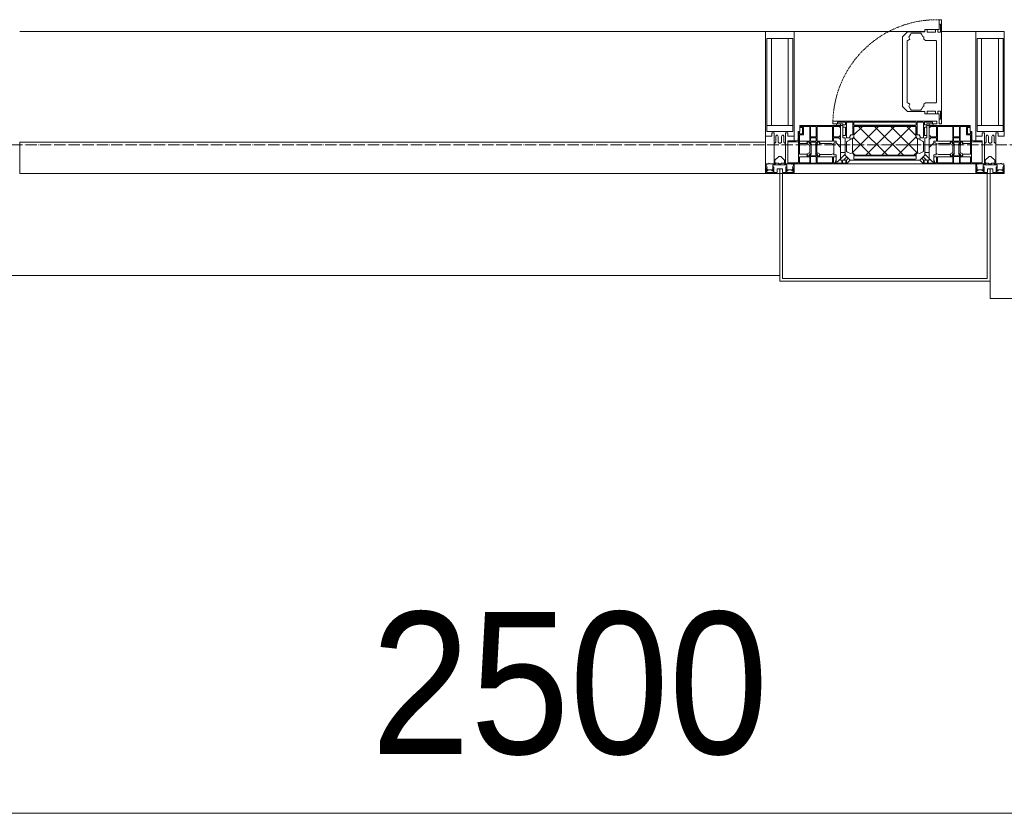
# Model space of a CAD drawing. Header units: millimetres. Extents: x -816133 to 919604, y 87941 to 147341.
# Tile 185 of 201: x 132663 to 134396, y 119756 to 121153. Entities that reach past the tile are written whole.
import ezdxf

# ---------------------------------------------------------------- set-up
doc = ezdxf.new("R2010")
doc.units = ezdxf.units.MM
doc.linetypes.add('-D1-02х01', pattern=[3, 2, -1])
doc.linetypes.add('ADSK_Линия сетки', pattern=[25, 20, -2.5, 0, -2.5])
for name, color, linetype, lineweight in [('A-010-D_DIM', 7, 'Continuous', 9), ('A-214-M_CURT_WALL', 7, 'Continuous', 18), ('A-215-M_CURT_PANEL', 7, 'Continuous', 18), ('A-280-M_COLUMN', 7, 'Continuous', 18), ('A-314-M_WINDOW', 7, 'Continuous', 18), ('Z-030-M_GRID', 7, 'Continuous', 9), ('Z-060-M_DETAIL', 7, 'Continuous', 18), ('СС-011-ПОЖ-СИГНАЛИЗАЦИЯ', 1, 'Continuous', 30)]:
    doc.layers.add(name, color=color, linetype=linetype, lineweight=lineweight)
doc.styles.add('Arial_3', font='arial.ttf', dxfattribs={"width": 0.9, "height": 500})

# ---------------------------------------------------------------- blocks, each defined once
blk = doc.blocks.new('13эт')
at = {"layer": 'A-215-M_CURT_PANEL', "lineweight": 5}
h = blk.add_hatch(dxfattribs=at)
h.set_pattern_fill('FP_34', color=9, style=0, pattern_type=2)
h.set_pattern_definition([(45, (306945.404, 105532.934), (-14.1421356, 14.1421356), []), (135, (306945.404, 105532.934), (-14.1421356, -14.1421356), [])])
h.paths.add_polyline_path([(409440.9, 120914.7), (409550, 120914.7), (409550.3, 120917), (409552.6, 120919.3), (409552.6, 120943.7), (409550, 120946.4), (409549.1, 120965.6), (409440.8, 120964.7), (409440.8, 120946.4), (409438.2, 120943.7), (409438.2, 120919.3), (409440.5, 120917)])
at = {"layer": 'A-010-D_DIM', "color": 9, "lineweight": 15}
blk.add_line((407695.4, 119756.5), (410195.4, 119756.5), dxfattribs=at)
at = {"layer": 'A-214-M_CURT_WALL', "color": 9, "lineweight": 5}
for p, q in [((409285.4, 121132.9), (407972.9, 121132.9)), ((409565.5, 121132.9), (409335.4, 121132.9)), ((409655.4, 121132.9), (409595, 121132.9))]:
    blk.add_line(p, q, dxfattribs=at)
at = {"layer": 'A-214-M_CURT_WALL', "color": 9, "lineweight": 5, "extrusion": (0, 0, -1)}
for p, q in [((409285.4, 121132.9), (409285.4, 120882.9)), ((409335.4, 121132.9), (409285.4, 121132.9)), ((409335.4, 120939.9), (409335.4, 121132.9)), ((409655.4, 121132.9), (409655.4, 120939.9)), ((409705.4, 121132.9), (409655.4, 121132.9)), ((409335.4, 120882.9), (409335.4, 120899.9)), ((409655.4, 120899.9), (409655.4, 120882.9)), ((409285.4, 120882.9), (409310.4, 120882.9)), ((409315.4, 120882.9), (409335.4, 120882.9)), ((409655.4, 120882.9), (409675.4, 120882.9)), ((409680.4, 120882.9), (409705.4, 120882.9))]:
    blk.add_line(p, q, dxfattribs=at)
at = {"layer": 'A-215-M_CURT_PANEL', "color": 9, "lineweight": 5}
for p, q in [((409285.4, 120937.9), (407972.9, 120937.9)), ((407972.9, 120937.9), (407972.9, 120882.9)), ((409285.4, 120882.9), (409285.4, 120937.9)), ((407972.9, 120882.9), (409285.4, 120882.9))]:
    blk.add_line(p, q, dxfattribs=at)
at = {"layer": 'A-280-M_COLUMN', "color": 9, "lineweight": 5}
for p, q in [((409310.4, 120882.9), (409315.4, 120882.9)), ((409310.4, 120692.9), (409310.4, 120882.9)), ((409315.4, 120882.9), (409315.4, 120697.9)), ((409655.4, 120882.9), (409335.4, 120882.9)), ((409675.4, 120882.9), (409680.4, 120882.9)), ((409675.4, 120697.9), (409675.4, 120882.9)), ((409680.4, 120882.9), (409680.4, 120692.9)), ((407947.9, 120702.9), (409310.4, 120702.9)), ((409680.4, 120692.9), (409310.4, 120692.9)), ((409315.4, 120697.9), (409675.4, 120697.9)), ((409680.4, 120662.9), (409680.4, 120692.9)), ((409680.4, 120662.9), (411042.9, 120662.9))]:
    blk.add_line(p, q, dxfattribs=at)
at = {"layer": 'A-314-M_WINDOW', "color": 9, "lineweight": 5}
for p, q in [((409590.5, 121153.4), (409590.5, 121135.9)), ((409595, 121153.4), (409590.5, 121153.4)), ((409593.3, 121145.3), (409590.5, 121145.3)), ((409593.3, 121145.3), (409593.3, 121131.3)), ((409595, 121153.4), (409595, 120970.4)), ((409535.1, 121131.9), (409526.5, 121123.3)), ((409526.5, 121000.5), (409526.5, 121123.3)), ((409565.5, 121131.9), (409535.1, 121131.9)), ((409536.8, 121117.1), (409538.9, 121119.2)), ((409540.4, 121127.6), (409537.7, 121122.7)), ((409537.7, 121122.7), (409538.9, 121119.2)), ((409541.3, 121129.7), (409540.4, 121127.6)), ((409558.7, 121129.7), (409541.3, 121129.7)), ((409559.5, 121127.9), (409558.7, 121129.7)), ((409559.5, 121127.9), (409562.1, 121123.9)), ((409562.1, 121123.9), (409564, 121122.6)), ((409564, 121122.6), (409564, 121119.4)), ((409564, 121119.4), (409566.5, 121116.8)), ((409565.5, 121135.9), (409565.5, 121131.9)), ((409590.5, 121135.9), (409565.5, 121135.9)), ((409569.5, 121131.3), (409569.5, 121135.9)), ((409584.5, 121131.3), (409569.5, 121131.3)), ((409584.5, 121135.9), (409584.5, 121131.3)), ((409588.5, 121131.3), (409588.5, 121135.9)), ((409593.3, 121131.3), (409588.5, 121131.3)), ((409536.8, 121117.1), (409534.5, 121116.7)), ((409534.5, 121061.9), (409534.5, 121116.7)), ((409566.5, 121116.8), (409584.9, 121116.8)), ((409584.9, 121116.8), (409586, 121115.7)), ((409586, 121008.2), (409586, 121115.7)), ((409534.5, 121061.9), (409534.5, 121007.1)), ((409535.1, 120992), (409526.5, 121000.5)), ((409536.8, 121006.7), (409534.5, 121007.1)), ((409536.8, 121006.7), (409538.9, 121004.6)), ((409537.7, 121001.2), (409538.9, 121004.6)), ((409540.4, 120996.2), (409537.7, 121001.2)), ((409559.5, 120996), (409562.1, 120999.9)), ((409562.1, 120999.9), (409564, 121001.3)), ((409564, 121004.5), (409566.5, 121007)), ((409564, 121001.3), (409564, 121004.5)), ((409566.5, 121007), (409584.9, 121007)), ((409584.9, 121007), (409586, 121008.2)), ((409565.5, 120992), (409535.1, 120992)), ((409541.3, 120994.2), (409540.4, 120996.2)), ((409558.7, 120994.2), (409541.3, 120994.2)), ((409559.5, 120996), (409558.7, 120994.2)), ((409565.5, 120988), (409565.5, 120992)), ((409590.5, 120988), (409565.5, 120988)), ((409569.5, 120992.6), (409569.5, 120988)), ((409584.5, 120992.6), (409569.5, 120992.6)), ((409584.5, 120988), (409584.5, 120992.6)), ((409588.5, 120992.6), (409588.5, 120988)), ((409593.3, 120992.6), (409588.5, 120992.6)), ((409590.5, 120970.4), (409590.5, 120988)), ((409593.3, 120978.6), (409593.3, 120992.6)), ((409345.4, 120966.9), (409417.4, 120966.9)), ((409345.4, 120956.4), (409345.4, 120966.9)), ((409346.9, 120965.4), (409363, 120965.4)), ((409346.9, 120963.9), (409346.9, 120965.4)), ((409351.9, 120963.9), (409346.9, 120963.9)), ((409351.9, 120950.9), (409351.9, 120963.9)), ((409363, 120939.5), (409363, 120965.4)), ((409364.4, 120965.4), (409374.6, 120965.4)), ((409364.4, 120965.4), (409364.4, 120947.5)), ((409374.6, 120965.4), (409374.6, 120947.5)), ((409376.1, 120965.4), (409402.9, 120965.4)), ((409376.1, 120939.5), (409376.1, 120965.4)), ((409402.9, 120939.5), (409402.9, 120965.4)), ((409403.9, 120974.9), (409586.9, 120974.9)), ((409403.9, 120970.4), (409403.9, 120974.9)), ((409421.5, 120970.4), (409403.9, 120970.4)), ((409404.6, 120965.4), (409415.9, 120965.4)), ((409404.6, 120947.5), (409404.6, 120965.4)), ((409410.4, 120966.9), (409410.4, 120970.4)), ((409410.4, 120970.4), (409417.4, 120970.4)), ((409417.4, 120966.9), (409410.4, 120966.9)), ((409415.9, 120965.4), (409415.9, 120963.6)), ((409415.9, 120963.6), (409417.4, 120963.6)), ((409417.4, 120970.4), (409417.4, 120966.9)), ((409417.4, 120966.9), (409421.5, 120966.9)), ((409417.4, 120966.9), (409417.4, 120906.4)), ((409421.5, 120945.4), (409421.5, 120970.4)), ((409569.3, 120970.4), (409569.3, 120945.4)), ((409586.9, 120970.4), (409569.3, 120970.4)), ((409569.3, 120966.9), (409573.4, 120966.9)), ((409573.4, 120970.4), (409573.4, 120966.9)), ((409580.4, 120970.4), (409573.4, 120970.4)), ((409573.4, 120966.9), (409580.4, 120966.9)), ((409573.4, 120966.9), (409645.4, 120966.9)), ((409573.4, 120906.4), (409573.4, 120966.9)), ((409574.9, 120963.6), (409573.4, 120963.6)), ((409586.2, 120965.4), (409574.9, 120965.4)), ((409574.9, 120965.4), (409574.9, 120963.6)), ((409580.4, 120966.9), (409580.4, 120970.4)), ((409586.2, 120947.5), (409586.2, 120965.4)), ((409586.9, 120974.9), (409586.9, 120970.4)), ((409614.7, 120965.4), (409587.9, 120965.4)), ((409587.9, 120939.5), (409587.9, 120965.4)), ((409593.3, 120978.6), (409590.5, 120978.6)), ((409595, 120970.4), (409590.5, 120970.4)), ((409614.7, 120939.5), (409614.7, 120965.4)), ((409616.2, 120965.4), (409616.2, 120947.5)), ((409626.4, 120965.4), (409616.2, 120965.4)), ((409626.4, 120965.4), (409626.4, 120947.5)), ((409627.8, 120939.5), (409627.8, 120965.4)), ((409643.9, 120965.4), (409627.8, 120965.4)), ((409638.9, 120963.9), (409643.9, 120963.9)), ((409638.9, 120950.9), (409638.9, 120963.9)), ((409643.9, 120963.9), (409643.9, 120965.4)), ((409645.4, 120966.9), (409645.4, 120956.4)), ((409342.4, 120956.4), (409345.4, 120956.4)), ((409342.4, 120942.9), (409342.4, 120956.4)), ((409343.4, 120902.9), (409343.4, 120956.4)), ((409344.9, 120952.4), (409344.9, 120956.4)), ((409350.4, 120952.4), (409344.9, 120952.4)), ((409344.9, 120916.6), (409344.9, 120950.9)), ((409344.9, 120950.9), (409351.9, 120950.9)), ((409350.4, 120952.4), (409350.4, 120962.4)), ((409364.4, 120947.5), (409374.6, 120947.5)), ((409415.3, 120947.5), (409404.6, 120947.5)), ((409415.3, 120949), (409415.3, 120947.5)), ((409417.4, 120949), (409415.3, 120949)), ((409417.4, 120949), (409417.4, 120944)), ((409573.4, 120949), (409573.4, 120944)), ((409573.4, 120949), (409575.5, 120949)), ((409575.5, 120949), (409575.5, 120947.5)), ((409575.5, 120947.5), (409586.2, 120947.5)), ((409626.4, 120947.5), (409616.2, 120947.5)), ((409645.9, 120950.9), (409638.9, 120950.9)), ((409640.4, 120952.4), (409640.4, 120962.4)), ((409640.4, 120952.4), (409645.9, 120952.4)), ((409645.4, 120956.4), (409648.4, 120956.4)), ((409645.9, 120952.4), (409645.9, 120956.4)), ((409645.9, 120916.6), (409645.9, 120950.9)), ((409647.4, 120902.9), (409647.4, 120956.4)), ((409648.4, 120956.4), (409648.4, 120942.9)), ((409324.4, 120939.9), (409339.4, 120939.9)), ((409324.4, 120899.9), (409324.4, 120939.9)), ((409324.4, 120938.4), (409343.4, 120938.4)), ((409344.9, 120939.5), (409363, 120939.5)), ((409359, 120935.3), (409344.9, 120935.3)), ((409358.2, 120937.7), (409359.6, 120933.7)), ((409362.9, 120937.7), (409358.2, 120937.7)), ((409363.3, 120931.9), (409359.6, 120933.7)), ((409362.9, 120936.8), (409362, 120935)), ((409362, 120935), (409365.3, 120933.4)), ((409362.9, 120936.8), (409362.9, 120937.7)), ((409363.3, 120931.9), (409363.3, 120919.7)), ((409364.4, 120939.4), (409364.4, 120945.6)), ((409374.6, 120945.6), (409364.4, 120945.6)), ((409364.4, 120939.4), (409374.6, 120939.4)), ((409364.4, 120938), (409364.4, 120935.7)), ((409374.6, 120938), (409364.4, 120938)), ((409366, 120934.1), (409364.4, 120935.7)), ((409365.3, 120933.4), (409366, 120934.1)), ((409365.3, 120918.2), (409365.3, 120933.4)), ((409373, 120934.1), (409374.6, 120935.7)), ((409373.7, 120933.4), (409373, 120934.1)), ((409377, 120935), (409373.7, 120933.4)), ((409373.7, 120918.2), (409373.7, 120933.4)), ((409374.6, 120939.4), (409374.6, 120945.6)), ((409374.6, 120938), (409374.6, 120935.7)), ((409375.7, 120931.9), (409379.5, 120933.7)), ((409375.7, 120931.9), (409375.7, 120919.7)), ((409402.9, 120939.5), (409376.1, 120939.5)), ((409376.1, 120937.7), (409380.8, 120937.7)), ((409376.1, 120936.8), (409376.1, 120937.7)), ((409376.1, 120936.8), (409377, 120935)), ((409380.8, 120937.7), (409379.5, 120933.7)), ((409401.3, 120935.4), (409380.1, 120935.4)), ((409405.5, 120933.8), (409401.3, 120935.4)), ((409404.6, 120945.6), (409404.6, 120939.5)), ((409415, 120945.6), (409404.6, 120945.6)), ((409404.6, 120939.5), (409409.5, 120939.5)), ((409405.5, 120935.2), (409406.8, 120936.5)), ((409405.5, 120935.2), (409405.5, 120933.8)), ((409405.5, 120918), (409405.5, 120933.8)), ((409409.5, 120936.5), (409406.8, 120936.5)), ((409409.5, 120939.5), (409409.5, 120936.5)), ((409409.5, 120936.5), (409417.4, 120928.5)), ((409415, 120944), (409415, 120945.6)), ((409417.4, 120944), (409415, 120944)), ((409417.4, 120928.5), (409417.4, 120919.8)), ((409425.5, 120945.4), (409421.5, 120945.4)), ((409425.5, 120915), (409425.5, 120945.4)), ((409565.4, 120945.4), (409565.4, 120915)), ((409569.3, 120945.4), (409565.4, 120945.4)), ((409573.4, 120944), (409575.8, 120944)), ((409581.3, 120936.5), (409573.4, 120928.5)), ((409573.4, 120928.5), (409573.4, 120919.8)), ((409575.8, 120945.6), (409586.2, 120945.6)), ((409575.8, 120944), (409575.8, 120945.6)), ((409581.3, 120939.5), (409581.3, 120936.5)), ((409586.2, 120939.5), (409581.3, 120939.5)), ((409581.3, 120936.5), (409584, 120936.5)), ((409585.3, 120935.2), (409584, 120936.5)), ((409585.3, 120933.8), (409589.5, 120935.4)), ((409585.3, 120935.2), (409585.3, 120933.8)), ((409585.3, 120918), (409585.3, 120933.8)), ((409586.2, 120945.6), (409586.2, 120939.5)), ((409587.9, 120939.5), (409614.7, 120939.5)), ((409589.5, 120935.4), (409610.8, 120935.4)), ((409610, 120937.7), (409611.3, 120933.7)), ((409614.7, 120937.7), (409610, 120937.7)), ((409615.1, 120931.9), (409611.3, 120933.7)), ((409614.7, 120936.8), (409613.8, 120935)), ((409613.8, 120935), (409617.1, 120933.4)), ((409614.7, 120936.8), (409614.7, 120937.7)), ((409615.1, 120931.9), (409615.1, 120919.7)), ((409616.2, 120939.4), (409616.2, 120945.6)), ((409616.2, 120945.6), (409626.4, 120945.6)), ((409626.4, 120939.4), (409616.2, 120939.4)), ((409616.2, 120938), (409616.2, 120935.7)), ((409616.2, 120938), (409626.4, 120938)), ((409617.8, 120934.1), (409616.2, 120935.7)), ((409617.1, 120933.4), (409617.8, 120934.1)), ((409617.1, 120918.2), (409617.1, 120933.4)), ((409624.8, 120934.1), (409626.4, 120935.7)), ((409625.5, 120933.4), (409624.8, 120934.1)), ((409628.8, 120935), (409625.5, 120933.4)), ((409625.5, 120918.2), (409625.5, 120933.4)), ((409626.4, 120939.4), (409626.4, 120945.6)), ((409626.4, 120938), (409626.4, 120935.7)), ((409627.5, 120931.9), (409631.3, 120933.7)), ((409627.5, 120931.9), (409627.5, 120919.7)), ((409645.9, 120939.5), (409627.8, 120939.5)), ((409627.9, 120937.7), (409632.6, 120937.7)), ((409627.9, 120936.8), (409627.9, 120937.7)), ((409627.9, 120936.8), (409628.8, 120935)), ((409632.6, 120937.7), (409631.3, 120933.7)), ((409631.8, 120935.3), (409645.9, 120935.3)), ((409666.4, 120938.4), (409647.4, 120938.4)), ((409651.4, 120939.9), (409666.4, 120939.9)), ((409666.4, 120939.9), (409666.4, 120899.9)), ((409359.1, 120916.6), (409344.9, 120916.6)), ((409344.9, 120912.3), (409363, 120912.3)), ((409344.9, 120899.9), (409344.9, 120912.3)), ((409358.2, 120913.9), (409359.6, 120917.9)), ((409362.9, 120913.9), (409358.2, 120913.9)), ((409363.3, 120919.7), (409359.6, 120917.9)), ((409362, 120916.7), (409365.3, 120918.2)), ((409362.9, 120914.9), (409362, 120916.7)), ((409362.9, 120914.9), (409362.9, 120913.9)), ((409363, 120912.3), (409363, 120901.5)), ((409366, 120917.5), (409364.4, 120916)), ((409364.4, 120913.9), (409364.4, 120916)), ((409374.6, 120913.9), (409364.4, 120913.9)), ((409364.4, 120912.4), (409374.6, 120912.4)), ((409364.4, 120901.1), (409364.4, 120912.4)), ((409365.3, 120918.2), (409366, 120917.5)), ((409373.7, 120918.2), (409373, 120917.5)), ((409373, 120917.5), (409374.6, 120916)), ((409377, 120916.7), (409373.7, 120918.2)), ((409374.6, 120913.9), (409374.6, 120916)), ((409374.6, 120901.1), (409374.6, 120912.4)), ((409375.7, 120919.7), (409379.5, 120917.9)), ((409376.1, 120914.9), (409377, 120916.7)), ((409376.1, 120914.9), (409376.1, 120913.9)), ((409376.1, 120913.9), (409380.8, 120913.9)), ((409402.9, 120912.3), (409376.1, 120912.3)), ((409376.1, 120912.3), (409376.1, 120901.5)), ((409380.8, 120913.9), (409379.5, 120917.9)), ((409401.3, 120916.4), (409380, 120916.4)), ((409405.5, 120918), (409401.3, 120916.4)), ((409402.9, 120901.5), (409402.9, 120912.3)), ((409404.6, 120901.5), (409404.6, 120912.3)), ((409404.6, 120912.3), (409409.5, 120912.3)), ((409405.5, 120915.4), (409405.5, 120918)), ((409409.5, 120915.4), (409405.5, 120915.4)), ((409409.5, 120912.3), (409409.5, 120915.4)), ((409409.5, 120904.8), (409409.5, 120912.3)), ((409425.5, 120916.8), (409412, 120903.3)), ((409417.4, 120919.8), (409425.5, 120919.8)), ((409428.2, 120912.2), (409422.4, 120906.4)), ((409425.5, 120919.8), (409425.5, 120916.8)), ((409434, 120906.4), (409425.5, 120915)), ((409430.8, 120909.7), (409428.2, 120912.2)), ((409565.4, 120915), (409556.8, 120906.4)), ((409560.1, 120909.7), (409562.6, 120912.2)), ((409562.6, 120912.2), (409568.4, 120906.4)), ((409565.4, 120919.8), (409565.4, 120916.8)), ((409573.4, 120919.8), (409565.4, 120919.8)), ((409565.4, 120916.8), (409578.8, 120903.3)), ((409581.3, 120915.4), (409585.3, 120915.4)), ((409581.3, 120912.3), (409581.3, 120915.4)), ((409581.3, 120904.8), (409581.3, 120912.3)), ((409586.2, 120912.3), (409581.3, 120912.3)), ((409585.3, 120918), (409589.5, 120916.4)), ((409585.3, 120915.4), (409585.3, 120918)), ((409586.2, 120901.5), (409586.2, 120912.3)), ((409587.9, 120901.5), (409587.9, 120912.3)), ((409587.9, 120912.3), (409614.7, 120912.3)), ((409589.5, 120916.4), (409610.8, 120916.4)), ((409610, 120913.9), (409611.3, 120917.9)), ((409614.7, 120913.9), (409610, 120913.9)), ((409615.1, 120919.7), (409611.3, 120917.9)), ((409613.8, 120916.7), (409617.1, 120918.2)), ((409614.7, 120914.9), (409613.8, 120916.7)), ((409614.7, 120914.9), (409614.7, 120913.9)), ((409614.7, 120912.3), (409614.7, 120901.5)), ((409617.8, 120917.5), (409616.2, 120916)), ((409616.2, 120913.9), (409616.2, 120916)), ((409616.2, 120913.9), (409626.4, 120913.9)), ((409616.2, 120901.1), (409616.2, 120912.4)), ((409626.4, 120912.4), (409616.2, 120912.4)), ((409617.1, 120918.2), (409617.8, 120917.5)), ((409625.5, 120918.2), (409624.8, 120917.5)), ((409624.8, 120917.5), (409626.4, 120916)), ((409628.8, 120916.7), (409625.5, 120918.2)), ((409626.4, 120913.9), (409626.4, 120916)), ((409626.4, 120901.1), (409626.4, 120912.4)), ((409627.5, 120919.7), (409631.3, 120917.9)), ((409645.9, 120912.3), (409627.8, 120912.3)), ((409627.8, 120912.3), (409627.8, 120901.5)), ((409627.9, 120914.9), (409628.8, 120916.7)), ((409627.9, 120914.9), (409627.9, 120913.9)), ((409627.9, 120913.9), (409632.6, 120913.9)), ((409632.6, 120913.9), (409631.3, 120917.9)), ((409631.7, 120916.6), (409645.9, 120916.6)), ((409645.9, 120899.9), (409645.9, 120912.3)), ((409324.4, 120901.4), (409341.9, 120901.4)), ((409427.5, 120899.9), (409324.4, 120899.9)), ((409341.9, 120901.4), (409343.4, 120902.9)), ((409363, 120901.5), (409344.9, 120901.5)), ((409374.6, 120901.1), (409364.4, 120901.1)), ((409376.1, 120901.5), (409402.9, 120901.5)), ((409408.1, 120901.5), (409404.6, 120901.5)), ((409408.1, 120904.8), (409409.5, 120904.8)), ((409408.1, 120903.3), (409408.1, 120904.8)), ((409408.1, 120903.3), (409408.1, 120901.5)), ((409410.6, 120903.3), (409408.1, 120903.3)), ((409409.5, 120901.1), (409409.5, 120903.3)), ((409419.5, 120901.1), (409409.5, 120901.1)), ((409412, 120903.3), (409410.6, 120903.3)), ((409417.4, 120906.4), (409427.5, 120906.4)), ((409419.5, 120906.4), (409422.4, 120906.4)), ((409419.5, 120904.5), (409419.5, 120906.4)), ((409419.5, 120904.5), (409419.5, 120901.1)), ((409420.5, 120904.5), (409419.5, 120904.5)), ((409420.5, 120900.8), (409420.5, 120904.5)), ((409426.5, 120900.8), (409420.5, 120900.8)), ((409426.5, 120904.4), (409426.5, 120900.8)), ((409427.5, 120904.4), (409426.5, 120904.4)), ((409427.5, 120906.4), (409430.8, 120909.7)), ((409427.5, 120906.4), (409430.8, 120909.7)), ((409427.5, 120904.4), (409427.5, 120906.4)), ((409427.5, 120899.9), (409427.5, 120906.4)), ((409434, 120906.4), (409427.5, 120899.9)), ((409563.3, 120899.9), (409427.5, 120899.9)), ((409427.5, 120899.9), (409563.3, 120899.9)), ((409430.8, 120909.7), (409434, 120906.4)), ((409556.8, 120906.4), (409434, 120906.4)), ((409556.8, 120906.4), (409560.1, 120909.7)), ((409563.3, 120899.9), (409556.8, 120906.4)), ((409563.3, 120906.4), (409560.1, 120909.7)), ((409560.1, 120909.7), (409563.3, 120906.4)), ((409563.3, 120904.4), (409563.3, 120906.4)), ((409563.3, 120906.4), (409563.3, 120899.9)), ((409563.3, 120906.4), (409573.4, 120906.4)), ((409563.3, 120904.4), (409564.3, 120904.4)), ((409666.4, 120899.9), (409563.3, 120899.9)), ((409564.3, 120904.4), (409564.3, 120900.8)), ((409564.3, 120900.8), (409570.3, 120900.8)), ((409571.3, 120906.4), (409568.4, 120906.4)), ((409570.3, 120904.5), (409571.3, 120904.5)), ((409570.3, 120900.8), (409570.3, 120904.5)), ((409571.3, 120904.5), (409571.3, 120906.4)), ((409571.3, 120904.5), (409571.3, 120901.1)), ((409571.3, 120901.1), (409581.3, 120901.1)), ((409578.8, 120903.3), (409580.2, 120903.3)), ((409580.2, 120903.3), (409582.8, 120903.3)), ((409582.8, 120904.8), (409581.3, 120904.8)), ((409581.3, 120901.1), (409581.3, 120903.3)), ((409582.8, 120903.3), (409582.8, 120904.8)), ((409582.8, 120903.3), (409582.8, 120901.5)), ((409582.8, 120901.5), (409586.2, 120901.5)), ((409614.7, 120901.5), (409587.9, 120901.5)), ((409616.2, 120901.1), (409626.4, 120901.1)), ((409627.8, 120901.5), (409645.9, 120901.5)), ((409648.9, 120901.4), (409647.4, 120902.9)), ((409666.4, 120901.4), (409648.9, 120901.4))]:
    blk.add_line(p, q, dxfattribs=at)
at = {"layer": 'A-314-M_WINDOW', "color": 9, "linetype": '-D1-02х01', "lineweight": 5}
blk.add_arc((409586.8, 120970.4), 183, 88.8555, 178.5909, dxfattribs=at)
at = {"layer": 'A-314-M_WINDOW', "color": 9, "lineweight": 5}
for centre, start, end in [((409339.4, 120942.9), 270, 0), ((409651.4, 120942.9), 180, 270)]:
    blk.add_arc(centre, 3, start, end, dxfattribs=at)
at = {"layer": 'Z-030-M_GRID', "color": 9, "linetype": 'ADSK_Линия сетки'}
blk.add_line((443695.4, 120932.9), (399384.3, 120932.9), dxfattribs=at)
at = {"layer": 'Z-060-M_DETAIL', "color": 9, "lineweight": 5}
for p, q in [((409285.4, 120948.2), (409285.4, 121132.9)), ((409285.4, 121132.9), (409310.4, 121132.9)), ((409287.4, 121120.2), (409310.4, 121120.2)), ((409287.4, 121120.2), (409287.4, 120956.5)), ((409295.5, 120966.9), (409295.5, 121120.2)), ((409335.4, 121132.9), (409310.4, 121132.9)), ((409333.4, 121120.2), (409310.4, 121120.2)), ((409325.3, 120966.9), (409325.3, 121120.2)), ((409333.4, 121120.2), (409333.4, 120956.5)), ((409335.4, 120948.2), (409335.4, 121132.9)), ((409655.4, 120948.2), (409655.4, 121132.9)), ((409655.4, 121132.9), (409680.4, 121132.9)), ((409657.4, 121120.2), (409680.4, 121120.2)), ((409657.4, 121120.2), (409657.4, 120956.5)), ((409665.5, 120966.9), (409665.5, 121120.2)), ((409705.4, 121132.9), (409680.4, 121132.9)), ((409703.4, 121120.2), (409680.4, 121120.2)), ((409695.3, 120966.9), (409695.3, 121120.2)), ((409703.4, 121120.2), (409703.4, 120956.5)), ((409705.4, 120948.2), (409705.4, 121132.9)), ((409310.4, 120966.9), (409287.4, 120966.9)), ((409310.4, 120966.9), (409333.4, 120966.9)), ((409403.9, 120974.9), (409403.9, 120970.4)), ((409403.9, 120974.9), (409586.9, 120974.9)), ((409403.9, 120970.4), (409421.5, 120970.4)), ((409412.1, 120973.2), (409426, 120973.2)), ((409412.1, 120973.2), (409412.1, 120970.4)), ((409421.5, 120970.4), (409421.5, 120945.4)), ((409426, 120968.4), (409421.5, 120968.4)), ((409421.5, 120964.4), (409426, 120964.4)), ((409426, 120973.2), (409426, 120968.4)), ((409426, 120964.4), (409426, 120949.5)), ((409427.5, 120972.2), (409428.5, 120973.2)), ((409427.5, 120945.4), (409427.5, 120972.2)), ((409428.5, 120973.2), (409438.1, 120973.2)), ((409438.1, 120973.2), (409439, 120972.3)), ((409439, 120972.3), (409439, 120950.7)), ((409441.5, 120973.2), (409440.5, 120972.2)), ((409440.5, 120972.2), (409440.5, 120968.5)), ((409440.5, 120968.5), (409441.5, 120967.5)), ((409440.5, 120964.8), (409441.6, 120965.9)), ((409440.5, 120946.5), (409440.5, 120964.8)), ((409441.8, 120965.6), (409440.8, 120964.7)), ((409440.8, 120964.7), (409440.8, 120946.4)), ((409549.3, 120973.2), (409441.5, 120973.2)), ((409441.5, 120967.5), (409549.3, 120967.5)), ((409549.2, 120965.9), (409441.6, 120965.9)), ((409549.1, 120965.6), (409441.8, 120965.6)), ((409550, 120964.7), (409549.1, 120965.6)), ((409550.3, 120964.8), (409549.2, 120965.9)), ((409549.3, 120973.2), (409550.3, 120972.2)), ((409550.3, 120968.5), (409549.3, 120967.5)), ((409550, 120946.4), (409550, 120964.7)), ((409550.3, 120972.2), (409550.3, 120968.5)), ((409550.3, 120946.5), (409550.3, 120964.8)), ((409552.8, 120973.2), (409551.8, 120972.3)), ((409551.8, 120972.3), (409551.8, 120950.7)), ((409562.3, 120973.2), (409552.8, 120973.2)), ((409563.3, 120972.2), (409562.3, 120973.2)), ((409563.3, 120945.4), (409563.3, 120972.2)), ((409564.8, 120973.2), (409564.8, 120968.4)), ((409578.8, 120973.2), (409564.8, 120973.2)), ((409564.8, 120968.4), (409569.3, 120968.4)), ((409564.8, 120964.4), (409564.8, 120949.5)), ((409569.3, 120964.4), (409564.8, 120964.4)), ((409586.9, 120970.4), (409569.3, 120970.4)), ((409569.3, 120970.4), (409569.3, 120945.4)), ((409578.8, 120973.2), (409578.8, 120970.4)), ((409586.9, 120974.9), (409586.9, 120970.4)), ((409680.4, 120966.9), (409657.4, 120966.9)), ((409680.4, 120966.9), (409703.4, 120966.9)), ((409296.4, 120948.2), (409285.4, 120948.2)), ((409309.9, 120956.5), (409287.4, 120956.5)), ((409296.4, 120954.2), (409296.4, 120948.2)), ((409300.4, 120954.2), (409296.4, 120954.2)), ((409300.4, 120935.9), (409300.4, 120954.2)), ((409303.4, 120948.2), (409304.5, 120950.2)), ((409303.4, 120948.2), (409303.4, 120937.6)), ((409306.3, 120950.2), (409304.5, 120950.2)), ((409306.3, 120950.2), (409307.5, 120948)), ((409307.5, 120948), (409307.5, 120937.6)), ((409310.9, 120956.5), (409333.4, 120956.5)), ((409314.5, 120950.2), (409313.3, 120948)), ((409313.3, 120948), (409313.3, 120937.6)), ((409314.5, 120950.2), (409316.3, 120950.2)), ((409317.4, 120948.2), (409316.3, 120950.2)), ((409317.4, 120948.2), (409317.4, 120937.6)), ((409320.4, 120954.2), (409324.4, 120954.2)), ((409320.4, 120935.9), (409320.4, 120954.2)), ((409324.4, 120954.2), (409324.4, 120948.2)), ((409324.4, 120948.2), (409335.4, 120948.2)), ((409426, 120949.5), (409421.5, 120949.5)), ((409435.3, 120950.7), (409433.7, 120947.8)), ((409433.7, 120947.8), (409433.7, 120945.4)), ((409439, 120950.7), (409435.3, 120950.7)), ((409438, 120943.9), (409440.5, 120946.5)), ((409440.8, 120946.4), (409438.2, 120943.7)), ((409552.6, 120943.7), (409550, 120946.4)), ((409552.9, 120943.9), (409550.3, 120946.5)), ((409551.8, 120950.7), (409555.5, 120950.7)), ((409555.5, 120950.7), (409557.1, 120947.8)), ((409557.1, 120947.8), (409557.1, 120945.4)), ((409564.8, 120949.5), (409569.3, 120949.5)), ((409666.4, 120948.2), (409655.4, 120948.2)), ((409679.9, 120956.5), (409657.4, 120956.5)), ((409666.4, 120954.2), (409666.4, 120948.2)), ((409670.4, 120954.2), (409666.4, 120954.2)), ((409670.4, 120935.9), (409670.4, 120954.2)), ((409673.4, 120948.2), (409674.5, 120950.2)), ((409673.4, 120948.2), (409673.4, 120937.6)), ((409676.3, 120950.2), (409674.5, 120950.2)), ((409676.3, 120950.2), (409677.5, 120948)), ((409677.5, 120948), (409677.5, 120937.6)), ((409680.9, 120956.5), (409703.4, 120956.5)), ((409684.5, 120950.2), (409683.3, 120948)), ((409683.3, 120948), (409683.3, 120937.6)), ((409684.5, 120950.2), (409686.3, 120950.2)), ((409687.4, 120948.2), (409686.3, 120950.2)), ((409687.4, 120948.2), (409687.4, 120937.6)), ((409690.4, 120954.2), (409694.4, 120954.2)), ((409690.4, 120935.9), (409690.4, 120954.2)), ((409694.4, 120954.2), (409694.4, 120948.2)), ((409694.4, 120948.2), (409705.4, 120948.2)), ((409301.7, 120935.9), (409300.4, 120935.9)), ((409300.4, 120935.9), (409300.4, 120899.9)), ((409301.7, 120935.9), (409303.4, 120937.6)), ((409309.1, 120935.9), (409307.5, 120937.6)), ((409310.4, 120935.9), (409309.1, 120935.9)), ((409310.4, 120935.9), (409311.7, 120935.9)), ((409311.7, 120935.9), (409313.3, 120937.6)), ((409319.1, 120935.9), (409317.4, 120937.6)), ((409319.1, 120935.9), (409320.4, 120935.9)), ((409320.4, 120935.9), (409320.4, 120899.9)), ((409421.5, 120945.4), (409425.5, 120945.4)), ((409425.5, 120945.4), (409425.5, 120915)), ((409433.7, 120945.4), (409427.5, 120945.4)), ((409429.4, 120939.4), (409427.7, 120938.6)), ((409427.7, 120938.6), (409427.7, 120921.2)), ((409429.4, 120939.4), (409433.4, 120942)), ((409433.4, 120942), (409434.7, 120943.9)), ((409434.7, 120943.9), (409438, 120943.9)), ((409438.2, 120943.7), (409438.2, 120919.3)), ((409552.6, 120919.3), (409552.6, 120943.7)), ((409556.1, 120943.9), (409552.9, 120943.9)), ((409557.4, 120942), (409556.1, 120943.9)), ((409557.1, 120945.4), (409563.3, 120945.4)), ((409561.4, 120939.4), (409557.4, 120942)), ((409561.4, 120939.4), (409563.2, 120938.6)), ((409563.2, 120938.6), (409563.2, 120921.2)), ((409565.4, 120945.4), (409565.4, 120915)), ((409569.3, 120945.4), (409565.4, 120945.4)), ((409671.7, 120935.9), (409670.4, 120935.9)), ((409670.4, 120935.9), (409670.4, 120899.9)), ((409671.7, 120935.9), (409673.4, 120937.6)), ((409679.1, 120935.9), (409677.5, 120937.6)), ((409680.4, 120935.9), (409679.1, 120935.9)), ((409680.4, 120935.9), (409681.7, 120935.9)), ((409681.7, 120935.9), (409683.3, 120937.6)), ((409689.1, 120935.9), (409687.4, 120937.6)), ((409689.1, 120935.9), (409690.4, 120935.9)), ((409690.4, 120935.9), (409690.4, 120899.9)), ((409301.9, 120905.9), (409308.9, 120912.9)), ((409308.9, 120912.9), (409310.4, 120912.9)), ((409311.9, 120912.9), (409310.4, 120912.9)), ((409318.9, 120905.9), (409311.9, 120912.9)), ((409425.5, 120915), (409434, 120906.4)), ((409427.7, 120921.2), (409429.7, 120920.3)), ((409429.7, 120920.3), (409434.6, 120917.7)), ((409434.6, 120917.7), (409438.1, 120918.8)), ((409440.2, 120916.7), (409438.1, 120918.8)), ((409438.2, 120919.3), (409440.5, 120917)), ((409440.2, 120916.7), (409440.6, 120914.4)), ((409440.5, 120917), (409440.9, 120914.7)), ((409441.5, 120913.5), (409440.5, 120912.5)), ((409440.5, 120912.5), (409440.5, 120908.7)), ((409495.4, 120914.4), (409440.6, 120914.4)), ((409440.9, 120914.7), (409550, 120914.7)), ((409549.3, 120913.5), (409441.5, 120913.5)), ((409495.4, 120914.4), (409550.2, 120914.4)), ((409549.3, 120913.5), (409550.3, 120912.5)), ((409550, 120914.7), (409550.3, 120917)), ((409550.6, 120916.7), (409550.2, 120914.4)), ((409550.3, 120917), (409552.6, 120919.3)), ((409550.3, 120912.5), (409550.3, 120908.7)), ((409550.6, 120916.7), (409552.7, 120918.8)), ((409556.2, 120917.7), (409552.7, 120918.8)), ((409561.1, 120920.3), (409556.2, 120917.7)), ((409565.4, 120915), (409556.8, 120906.4)), ((409563.2, 120921.2), (409561.1, 120920.3)), ((409671.9, 120905.9), (409678.9, 120912.9)), ((409678.9, 120912.9), (409680.4, 120912.9)), ((409681.9, 120912.9), (409680.4, 120912.9)), ((409688.9, 120905.9), (409681.9, 120912.9)), ((409286.6, 120897.5), (409285.4, 120897.2)), ((409285.4, 120882.9), (409285.4, 120897.2)), ((409288.1, 120899.9), (409286.6, 120899.9)), ((409286.6, 120899.9), (409286.6, 120897.5)), ((409287.9, 120893.5), (409286.6, 120897.5)), ((409288.1, 120899.9), (409288.1, 120899)), ((409288.1, 120899), (409289.1, 120899)), ((409291.4, 120900.6), (409289.1, 120899)), ((409292, 120899.5), (409291.4, 120900.6)), ((409303, 120899.5), (409292, 120899.5)), ((409297.7, 120890.6), (409299.1, 120894.3)), ((409298.2, 120891.9), (409298.2, 120897.7)), ((409298.2, 120897.7), (409310.4, 120897.7)), ((409299.9, 120894.2), (409299.1, 120894.3)), ((409299.9, 120884.4), (409299.9, 120894.2)), ((409300.4, 120899.9), (409302.9, 120899.9)), ((409301.9, 120901.4), (409301.9, 120905.9)), ((409302.9, 120901.4), (409301.9, 120901.4)), ((409302.9, 120899.9), (409302.9, 120901.4)), ((409303, 120900.9), (409303, 120899.5)), ((409307.8, 120900.9), (409303, 120900.9)), ((409307.8, 120900.9), (409307.8, 120899.8)), ((409307.8, 120899.8), (409310.4, 120899.8)), ((409313, 120899.8), (409310.4, 120899.8)), ((409310.4, 120897.7), (409310.4, 120899.8)), ((409310.4, 120897.7), (409310.4, 120899.8)), ((409322.6, 120897.7), (409310.4, 120897.7)), ((409313, 120900.9), (409313, 120899.8)), ((409313, 120900.9), (409317.8, 120900.9)), ((409317.8, 120900.9), (409317.8, 120899.5)), ((409317.8, 120899.5), (409328.8, 120899.5)), ((409317.9, 120901.4), (409318.9, 120901.4)), ((409317.9, 120899.9), (409317.9, 120901.4)), ((409320.4, 120899.9), (409317.9, 120899.9)), ((409318.9, 120901.4), (409318.9, 120905.9)), ((409320.9, 120894.2), (409321.7, 120894.3)), ((409320.9, 120884.4), (409320.9, 120894.2)), ((409323.1, 120890.6), (409321.7, 120894.3)), ((409322.6, 120891.9), (409322.6, 120897.7)), ((409328.8, 120899.5), (409329.4, 120900.6)), ((409329.4, 120900.6), (409331.7, 120899)), ((409332.7, 120899), (409331.7, 120899)), ((409332.7, 120899.9), (409332.7, 120899)), ((409332.7, 120899.9), (409334.3, 120899.9)), ((409332.9, 120893.5), (409334.3, 120897.5)), ((409334.3, 120899.9), (409334.3, 120897.5)), ((409334.3, 120897.5), (409335.4, 120897.2)), ((409335.4, 120882.9), (409335.4, 120897.2)), ((409556.8, 120906.4), (409434, 120906.4)), ((409440.5, 120908.7), (409441.5, 120907.7)), ((409441.5, 120907.7), (409549.3, 120907.7)), ((409550.3, 120908.7), (409549.3, 120907.7)), ((409656.6, 120897.5), (409655.4, 120897.2)), ((409655.4, 120882.9), (409655.4, 120897.2)), ((409658.1, 120899.9), (409656.6, 120899.9)), ((409656.6, 120899.9), (409656.6, 120897.5)), ((409657.9, 120893.5), (409656.6, 120897.5)), ((409658.1, 120899.9), (409658.1, 120899)), ((409658.1, 120899), (409659.1, 120899)), ((409661.4, 120900.6), (409659.1, 120899)), ((409662, 120899.5), (409661.4, 120900.6)), ((409673, 120899.5), (409662, 120899.5)), ((409667.7, 120890.6), (409669.1, 120894.3)), ((409668.2, 120891.9), (409668.2, 120897.7)), ((409668.2, 120897.7), (409680.4, 120897.7)), ((409669.9, 120894.2), (409669.1, 120894.3)), ((409669.9, 120884.4), (409669.9, 120894.2)), ((409670.4, 120899.9), (409672.9, 120899.9)), ((409671.9, 120901.4), (409671.9, 120905.9)), ((409672.9, 120901.4), (409671.9, 120901.4)), ((409672.9, 120899.9), (409672.9, 120901.4)), ((409673, 120900.9), (409673, 120899.5)), ((409677.8, 120900.9), (409673, 120900.9)), ((409677.8, 120900.9), (409677.8, 120899.8)), ((409677.8, 120899.8), (409680.4, 120899.8)), ((409683, 120899.8), (409680.4, 120899.8)), ((409680.4, 120897.7), (409680.4, 120899.8)), ((409680.4, 120897.7), (409680.4, 120899.8)), ((409692.6, 120897.7), (409680.4, 120897.7)), ((409683, 120900.9), (409683, 120899.8)), ((409683, 120900.9), (409687.8, 120900.9)), ((409687.8, 120900.9), (409687.8, 120899.5)), ((409687.8, 120899.5), (409698.8, 120899.5)), ((409687.9, 120901.4), (409688.9, 120901.4)), ((409687.9, 120899.9), (409687.9, 120901.4)), ((409690.4, 120899.9), (409687.9, 120899.9)), ((409688.9, 120901.4), (409688.9, 120905.9)), ((409690.9, 120894.2), (409691.7, 120894.3)), ((409690.9, 120884.4), (409690.9, 120894.2)), ((409693.1, 120890.6), (409691.7, 120894.3)), ((409692.6, 120891.9), (409692.6, 120897.7)), ((409698.8, 120899.5), (409699.4, 120900.6)), ((409699.4, 120900.6), (409701.7, 120899)), ((409702.7, 120899), (409701.7, 120899)), ((409702.7, 120899.9), (409702.7, 120899)), ((409702.7, 120899.9), (409704.3, 120899.9)), ((409702.9, 120893.5), (409704.3, 120897.5)), ((409704.3, 120899.9), (409704.3, 120897.5)), ((409704.3, 120897.5), (409705.4, 120897.2)), ((409705.4, 120882.9), (409705.4, 120897.2)), ((409285.4, 120882.9), (409310.4, 120882.9)), ((409287.9, 120893.5), (409286.7, 120892.8)), ((409286.7, 120884.2), (409286.7, 120892.8)), ((409286.7, 120884.2), (409298.6, 120884.2)), ((409287.2, 120893.1), (409287.9, 120890.9)), ((409287.9, 120890.9), (409287.9, 120887.4)), ((409289.1, 120887.4), (409287.9, 120887.4)), ((409289.1, 120887.4), (409289.1, 120889.4)), ((409289.1, 120889.4), (409296.2, 120889.4)), ((409296.2, 120889.4), (409296.2, 120887.4)), ((409297.2, 120887.4), (409296.2, 120887.4)), ((409297.2, 120887.4), (409298.2, 120890.1)), ((409297.7, 120890.6), (409298.6, 120889.8)), ((409298.6, 120884.2), (409298.6, 120889.8)), ((409305.6, 120884.4), (409299.9, 120884.4)), ((409310.4, 120890.9), (409305.6, 120890.9)), ((409305.6, 120884.4), (409305.6, 120890.9)), ((409310.4, 120882.9), (409310.4, 120890.9)), ((409310.4, 120890.9), (409315.2, 120890.9)), ((409310.4, 120882.9), (409310.4, 120890.9)), ((409335.4, 120882.9), (409310.4, 120882.9)), ((409315.2, 120884.4), (409315.2, 120890.9)), ((409315.2, 120884.4), (409320.9, 120884.4)), ((409323.1, 120890.6), (409322.2, 120889.8)), ((409322.2, 120884.2), (409322.2, 120889.8)), ((409334.1, 120884.2), (409322.2, 120884.2)), ((409323.6, 120887.4), (409322.6, 120890.1)), ((409323.6, 120887.4), (409324.6, 120887.4)), ((409331.7, 120889.4), (409324.6, 120889.4)), ((409324.6, 120889.4), (409324.6, 120887.4)), ((409331.7, 120887.4), (409331.7, 120889.4)), ((409331.7, 120887.4), (409332.9, 120887.4)), ((409332.9, 120893.5), (409334.1, 120892.8)), ((409333.6, 120893.1), (409332.9, 120890.9)), ((409332.9, 120890.9), (409332.9, 120887.4)), ((409334.1, 120884.2), (409334.1, 120892.8)), ((409655.4, 120882.9), (409680.4, 120882.9)), ((409657.9, 120893.5), (409656.7, 120892.8)), ((409656.7, 120884.2), (409656.7, 120892.8)), ((409656.7, 120884.2), (409668.6, 120884.2)), ((409657.2, 120893.1), (409657.9, 120890.9)), ((409657.9, 120890.9), (409657.9, 120887.4)), ((409659.1, 120887.4), (409657.9, 120887.4)), ((409659.1, 120887.4), (409659.1, 120889.4)), ((409659.1, 120889.4), (409666.2, 120889.4)), ((409666.2, 120889.4), (409666.2, 120887.4)), ((409667.2, 120887.4), (409666.2, 120887.4)), ((409667.2, 120887.4), (409668.2, 120890.1)), ((409667.7, 120890.6), (409668.6, 120889.8)), ((409668.6, 120884.2), (409668.6, 120889.8)), ((409675.6, 120884.4), (409669.9, 120884.4)), ((409680.4, 120890.9), (409675.6, 120890.9)), ((409675.6, 120884.4), (409675.6, 120890.9)), ((409680.4, 120882.9), (409680.4, 120890.9)), ((409680.4, 120890.9), (409685.2, 120890.9)), ((409680.4, 120882.9), (409680.4, 120890.9)), ((409705.4, 120882.9), (409680.4, 120882.9)), ((409685.2, 120884.4), (409685.2, 120890.9)), ((409685.2, 120884.4), (409690.9, 120884.4)), ((409693.1, 120890.6), (409692.2, 120889.8)), ((409692.2, 120884.2), (409692.2, 120889.8)), ((409704.1, 120884.2), (409692.2, 120884.2)), ((409693.6, 120887.4), (409692.6, 120890.1)), ((409693.6, 120887.4), (409694.6, 120887.4)), ((409701.7, 120889.4), (409694.6, 120889.4)), ((409694.6, 120889.4), (409694.6, 120887.4)), ((409701.7, 120887.4), (409701.7, 120889.4)), ((409701.7, 120887.4), (409702.9, 120887.4)), ((409702.9, 120893.5), (409704.1, 120892.8)), ((409703.6, 120893.1), (409702.9, 120890.9)), ((409702.9, 120890.9), (409702.9, 120887.4)), ((409704.1, 120884.2), (409704.1, 120892.8))]:
    blk.add_line(p, q, dxfattribs=at)
for centre, start, end in [((409309.9, 120956), 0, 90), ((409310.9, 120956), 90, 180), ((409679.9, 120956), 0, 90), ((409680.9, 120956), 90, 180)]:
    blk.add_arc(centre, 0.5, start, end, dxfattribs=at)
at = {"layer": 'A-010-D_DIM', "color": 9, "lineweight": 30, "style": 'Arial_3', "width": 0.9}
blk.add_text('2500', height=250, dxfattribs=at).set_placement((408590.9, 119861))

msp = doc.modelspace()

# ---------------------------------------------------------------- block references
at = {"layer": 'СС-011-ПОЖ-СИГНАЛИЗАЦИЯ', "color": 9, "lineweight": 30}
msp.add_blockref('13эт', (-275309.7, 0), dxfattribs=at)

doc.saveas('drawing.dxf')
